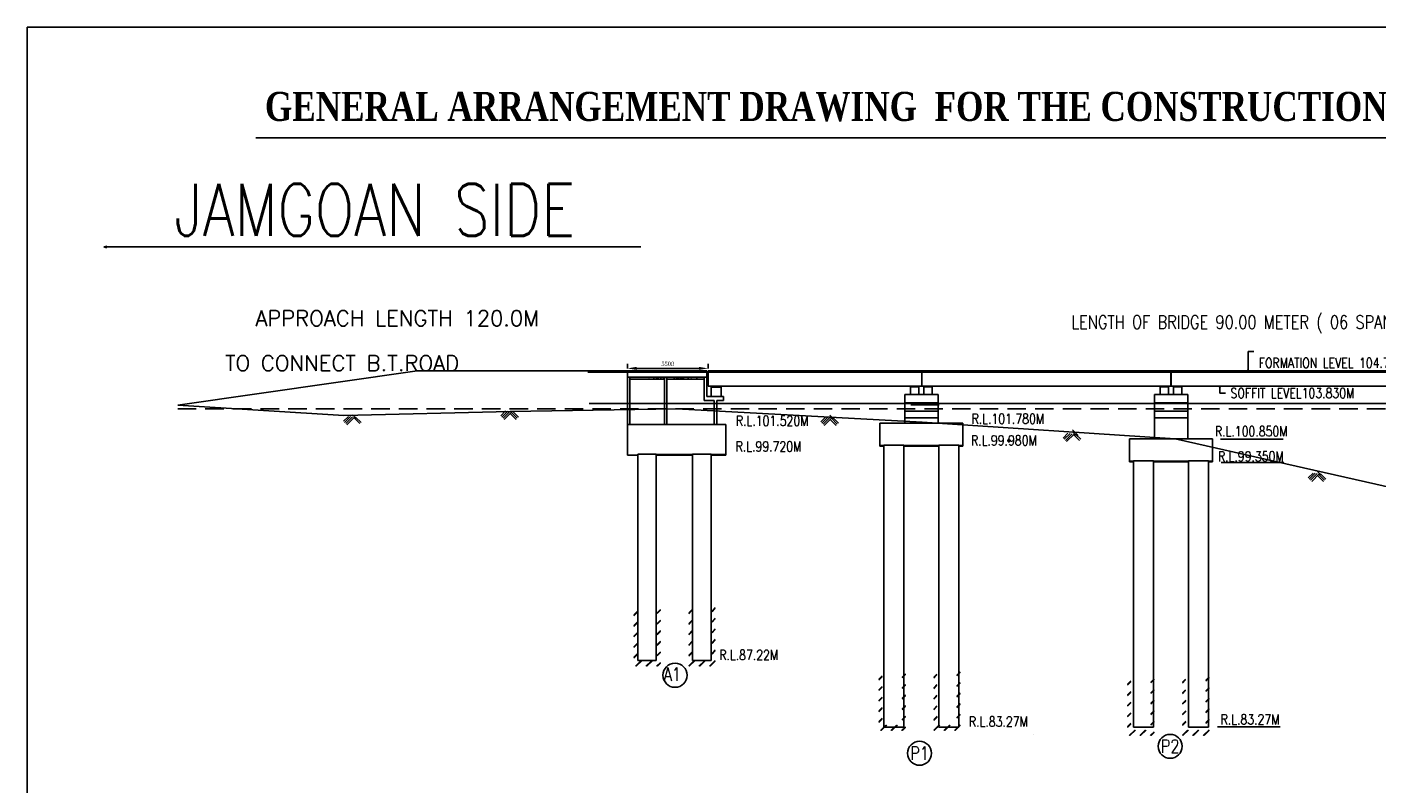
# Model space of a CAD drawing. Header units: metres. Extents: x -1840 to 884, y 14 to 537.
# Tile 7 of 10: x 376 to 562, y 433 to 537. Entities that reach past the tile are written whole.
import ezdxf

# ---------------------------------------------------------------- set-up
doc = ezdxf.new("R2010")
doc.units = ezdxf.units.M
doc.header["$LTSCALE"] = 0.1
doc.header["$PDMODE"] = 34
doc.header["$PDSIZE"] = 0.25
doc.linetypes.add('DASHEDX2', pattern=[38.1, 25.4, -12.7])
doc.styles.add('ROMANS', font='romans.shx', dxfattribs={"width": 0.8})
doc.styles.get("Standard").update_dxf_attribs({"font": 'times.ttf', "width": 0.8, "height": 0.6})
doc.styles.add('tEXT', font='romans.shx')
doc.dimstyles.new('1-100', dxfattribs={"dimscale": 0.8, "dimtxt": 0.2, "dimasz": 0.15, "dimexe": 0.05, "dimexo": 0.2, "dimgap": 0.1, "dimtad": 1, "dimdec": 0, "dimlfac": 1000, "dimzin": 1, "dimdsep": 46, "dimtxsty": 'ROMANS', "dimblk": 'OBLIQUE', "dimcen": 0.2, "dimadec": 0, "dimazin": 0, "dimtfac": 1, "dimtdec": 0, "dimtmove": 0, "dimatfit": 3, "dimldrblk": 'OPEN30', "dimfxl": 1, "dimarcsym": 0})
doc.dimstyles.new('METER', dxfattribs={"dimscale": 0.5, "dimtxt": 2.5, "dimasz": 2.5, "dimexe": 1.25, "dimexo": 0.625, "dimtad": 1, "dimrnd": 0.5, "dimdsep": 46, "dimtxsty": 'Standard', "dimcen": 2.5, "dimaunit": 1, "dimadec": 1, "dimazin": 1, "dimtfac": 1, "dimtmove": 0, "dimatfit": 3, "dimfxl": 1, "dimarcsym": 0})

# ---------------------------------------------------------------- blocks, each defined once
blk = doc.blocks.new('_Oblique')
at = {"color": 0, "linetype": 'ByBlock', "lineweight": -2}
blk.add_line((-0.5, -0.5), (0.5, 0.5), dxfattribs=at)
blk = doc.blocks.new('_Open30')
at = {"color": 0, "linetype": 'ByBlock', "lineweight": -2}
for p, q in [((-1, 0.27), (0, 0)), ((0, 0), (-1, -0.27)), ((0, 0), (-1, 0))]:
    blk.add_line(p, q, dxfattribs=at)
blk = doc.blocks.new('*D216')
at = {"color": 0, "linetype": 'ByBlock', "lineweight": -2, "transparency": 16777216}
for p, q in [((459.1, 489.84), (459.1, 490.48)), ((460.35, 489.86), (468.95, 489.86)), ((470.2, 489.86), (470.2, 490.48))]:
    blk.add_line(p, q, dxfattribs=at)
at = {"color": 0, "linetype": 'ByBlock', "transparency": 16777216}
for points in [[(460.35, 490.07), (460.35, 489.65), (459.1, 489.86)], [(468.95, 490.07), (468.95, 489.65), (470.2, 489.86)]]:
    blk.add_solid(points, dxfattribs=at)
at = {"layer": 'Defpoints', "color": 0, "linetype": 'ByBlock', "transparency": 16777216}
for p in [(459.1, 489.53), (470.2, 489.86), (470.2, 489.55)]:
    blk.add_point(p, dxfattribs=at)
at = {"color": 0, "linetype": 'ByBlock', "transparency": 16777216, "insert": (464.65, 490.48), "char_height": 0.6, "attachment_point": 5}
blk.add_mtext('55{\\fTimes New Roman Baltic|b0|i0|c186|p18;00}', dxfattribs=at)

msp = doc.modelspace()

# ---------------------------------------------------------------- hatches: boundary and pattern name
at = {"ltscale": 0.2}
h = msp.add_hatch(dxfattribs=at)
h.set_pattern_fill('AR-CONC', color=256, scale=0.005454, style=0)
h.set_pattern_definition([(50, (623.0162, 198.749), (0.9935517, -0.0869245), [0.10389, -1.1427897]), (355, (623.0162, 198.749), (-0.1921982, 1.0419354), [0.083112, -0.9142318]), (100.451, (623.099, 198.7418), (0.801357, 0.9550062), [0.0882928, -0.9712213]), (46.1842, (623.0162, 199.026), (1.478341, -0.2292796), [0.155835, -1.7141846]), (96.6356, (623.1394, 199.007), (1.294694, 1.3493457), [0.132439, -1.456832]), (351.184, (623.0162, 199.026), (1.294696, 1.349343), [0.124668, -1.371348]), (21, (623.15475, 198.9568), (0.8268381, -0.5577093), [0.10389, -1.1427897]), (326, (623.1547, 198.9568), (0.33704, 1.0044768), [0.083112, -0.9142318]), (71.4514, (623.22365, 198.9103), (1.1638758, 0.4467697), [0.0882928, -0.9712213]), (37.5, (623.01623, 198.749), (0.01684383, 0.46112445), [0, -0.9031502, 0, -0.9280838, 0, -0.9176948]), (7.5, (623.01623, 198.749), (0.3644038, 0.546339), [0, -0.5291463, 0, -0.8823722, 0, -0.3497629]), (327.5, (622.70733, 198.749), (0.739449, -0.03124195), [0, -0.3462999, 0, -1.0804557, 0, -1.4336817]), (317.5, (622.5688, 198.749), (0.8078287, 0.1386644), [0, -0.4501899, 0, -0.7175334, 0, -1.0181218])])
h.paths.add_polyline_path([(462.7337, 488.6621), (462.7457, 488.3591), (468.7639, 488.3591), (468.7639, 488.6621)])
h.paths.add_polyline_path([(461.9583, 488.6621), (461.9583, 488.3591), (462.4084, 488.3591), (462.3936, 488.6621)])
for color, points in [(0, [(470.7394, 487.2592), (471.8847, 487.2592), (471.8847, 487.3683), (470.7394, 487.3683)]), (256, [(498.2014, 487.3152), (499.1632, 487.3152), (499.1632, 487.4068), (498.2014, 487.4068)]), (256, [(500.9952, 487.3152), (500.0334, 487.3152), (500.0334, 487.4068), (500.9952, 487.4068)]), (256, [(532.5905, 487.3152), (533.5523, 487.3152), (533.5523, 487.4068), (532.5905, 487.4068)]), (256, [(535.3844, 487.3152), (534.4225, 487.3152), (534.4225, 487.4068), (535.3844, 487.4068)])]:
    msp.add_hatch(color=color).paths.add_polyline_path(points)
h = msp.add_hatch()
h.set_pattern_fill('JIS_RC_18', color=1, scale=0.057251, style=0)
h.set_pattern_definition([(45, (375.2824, 254.6133), (-0.728691, 0.728691), []), (45, (375.3396, 254.6133), (-0.728691, 0.728691), []), (45, (375.3969, 254.6133), (-0.728691, 0.728691), [])])
h.paths.add_polyline_path([(463.6496, 456.8114), (463.1916, 456.8114), (463.1916, 449.5963), (460.4435, 449.5963), (460.4435, 456.8114), (459.9855, 456.8114), (459.9855, 448.8311), (463.6496, 448.8311)])
h.paths.add_polyline_path([(467.9774, 456.8114), (467.5427, 456.8114), (467.5427, 448.8311), (471.2068, 448.8311), (471.2068, 457.8081), (470.7487, 457.8081), (470.7487, 449.5963), (468.0007, 449.5963)])
h = msp.add_hatch()
h.set_pattern_fill('JIS_RC_18', color=1, scale=0.057251, style=0)
h.set_pattern_definition([(45, (409.0299, 245.7581), (-0.728691, 0.728691), []), (45, (409.0872, 245.7581), (-0.728691, 0.728691), []), (45, (409.1444, 245.7581), (-0.728691, 0.728691), [])])
h.paths.add_polyline_path([(497.3971, 447.9561), (496.9391, 447.9561), (496.9391, 440.741), (494.1911, 440.741), (494.1911, 447.9561), (493.7331, 447.9561), (493.7331, 439.9759), (497.3971, 439.9759)])
h.paths.add_polyline_path([(501.725, 447.9561), (501.2902, 447.9561), (501.2902, 439.9759), (504.9543, 439.9759), (504.9543, 448.9529), (504.4963, 448.9529), (504.4963, 440.741), (501.7482, 440.741)])
h = msp.add_hatch()
h.set_pattern_fill('JIS_RC_18', color=1, scale=0.057251, style=0)
h.set_pattern_definition([(45, (443.2961, 245.064), (-0.728691, 0.728691), []), (45, (443.3534, 245.064), (-0.728691, 0.728691), []), (45, (443.4106, 245.064), (-0.728691, 0.728691), [])])
h.paths.add_polyline_path([(531.6633, 447.2621), (531.2053, 447.2621), (531.2053, 440.047), (528.4573, 440.047), (528.4573, 447.2621), (527.9992, 447.2621), (527.9992, 439.2818), (531.6633, 439.2818)])
h.paths.add_polyline_path([(535.9912, 447.2621), (535.5564, 447.2621), (535.5564, 439.2818), (539.2205, 439.2818), (539.2205, 448.2588), (538.7625, 448.2588), (538.7625, 440.047), (536.0144, 440.047)])

# ---------------------------------------------------------------- linework, layer by layer
at = {"linetype": 'Continuous'}
for p, q in [((873.1742, 536.8792), (376.3865, 536.8792)), ((407.9075, 521.623), (735.6172, 521.623)), ((408.2117, 506.5962), (460.9518, 506.5962)), ((442.0199, 489.5068), (430.1338, 489.5068)), ((447.6206, 489.5068), (442.0199, 489.5068)), ((448.6915, 489.5286), (447.6206, 489.5068)), ((465.2998, 489.3569), (465.2998, 489.3569)), ((465.844, 489.3569), (470.0325, 489.3569)), ((470.2024, 489.3569), (499.6506, 489.3569)), ((499.6506, 489.3569), (533.9557, 489.3569)), ((534.0015, 489.3569), (568.3065, 489.3569))]:
    msp.add_line(p, q, dxfattribs=at)
at = {"color": 0, "linetype": 'ByBlock'}
for p, q in [((376.3865, 536.8792), (376.3865, 164.1948)), ((397.1424, 484.817), (430.1338, 489.5068)), ((459.1002, 482.1444), (459.1002, 489.5286)), ((465.254, 489.5286), (465.2998, 489.5286)), ((465.254, 489.3569), (465.2998, 489.3569)), ((470.0325, 489.5286), (470.0325, 486.0047)), ((470.2024, 487.4103), (470.2024, 489.5286)), ((459.4448, 482.1444), (459.4448, 488.6621)), ((464.2189, 488.6621), (464.2189, 482.1444)), ((464.509, 482.1444), (464.509, 488.6621)), ((468.7639, 488.6621), (470.0325, 488.6621)), ((468.7639, 488.3591), (469.6481, 488.3591)), ((469.6481, 488.6621), (469.6481, 485.4207)), ((469.6481, 485.4207), (471.0287, 485.4207)), ((470.0325, 486.0047), (472.3132, 486.0043)), ((471.0287, 485.4207), (471.0287, 482.1444)), ((471.4231, 482.1444), (471.4231, 485.4207)), ((471.4231, 485.4207), (472.3132, 485.4207)), ((472.3132, 486.0043), (472.3132, 485.4207)), ((778.6421, 485.0205), (453.8213, 485.0205)), ((459.1002, 482.1444), (459.1002, 477.9046)), ((459.1002, 482.1444), (472.649, 482.1444)), ((472.649, 482.1444), (472.649, 477.9046)), ((493.8643, 482.3044), (505.3146, 482.3044)), ((528.2534, 480.1451), (539.7037, 480.1451)), ((460.5269, 478.0488), (463.0572, 478.0488)), ((468.0841, 477.9845), (463.0572, 477.9845)), ((468.0841, 478.0488), (470.6143, 478.0488)), ((472.649, 477.9845), (470.6143, 477.9845)), ((493.8643, 479.2354), (494.4368, 479.2354)), ((493.8643, 479.1419), (494.4368, 479.1419)), ((494.4368, 479.3064), (497.1849, 479.3064)), ((497.1849, 479.2354), (501.994, 479.2354)), ((497.1849, 479.1419), (501.994, 479.1419)), ((501.994, 479.3064), (504.7421, 479.3064)), ((504.7421, 479.2354), (505.3146, 479.2354)), ((504.7421, 479.2354), (505.3146, 479.2354)), ((504.7421, 479.1419), (505.3146, 479.1419)), ((460.5269, 477.9046), (459.1002, 477.9046)), ((468.0841, 477.9046), (463.0572, 477.9046)), ((472.649, 477.9046), (470.6143, 477.9046)), ((528.2534, 477.0762), (528.8259, 477.0762)), ((528.2534, 476.9826), (528.8259, 476.9826)), ((528.8259, 477.1472), (531.574, 477.1472)), ((531.574, 477.0762), (536.3831, 477.0762)), ((531.574, 476.9826), (536.3831, 476.9826)), ((536.3831, 477.1472), (539.1312, 477.1472)), ((539.1312, 477.0762), (539.7037, 477.0762)), ((539.1312, 477.0762), (539.7037, 477.0762)), ((539.1312, 476.9826), (539.7037, 476.9826)), ((463.0572, 449.6225), (460.5269, 449.6225)), ((470.6143, 449.6225), (468.0841, 449.6225)), ((497.1849, 440.4388), (494.4368, 440.4388)), ((504.7421, 440.4388), (501.994, 440.4388)), ((531.574, 440.4388), (528.8259, 440.4388)), ((539.1312, 440.4388), (536.3831, 440.4388))]:
    msp.add_line(p, q, dxfattribs=at)
for p, q in [((448.6915, 489.5286), (448.6915, 489.5286)), ((465.8898, 489.5286), (470.0325, 489.5286)), ((470.2024, 489.5286), (483.0423, 489.5286)), ((499.6506, 488.4429), (499.6506, 489.5286)), ((500.2407, 489.5286), (517.3932, 489.5286)), ((533.9557, 487.4103), (533.9557, 489.5285)), ((534.0015, 488.4429), (534.0015, 489.5285)), ((468.7639, 488.6621), (459.1002, 488.6621)), ((499.6506, 487.4103), (499.6506, 488.4429)), ((534.0015, 487.4103), (534.0015, 488.4429)), ((497.3083, 486.2618), (501.8884, 486.2618)), ((497.3083, 482.3044), (497.3083, 486.2618)), ((501.8884, 482.3044), (501.8884, 486.2618)), ((531.6974, 486.2618), (536.2775, 486.2618)), ((531.6974, 480.1451), (531.6974, 486.2618)), ((536.2775, 480.1451), (536.2775, 486.2618)), ((441.648, 483.3228), (442.3234, 483.9981)), ((441.81, 483.1609), (442.6092, 483.9602)), ((441.9719, 482.999), (442.8964, 483.9235)), ((442.1338, 482.837), (443.1848, 483.888)), ((443.7531, 482.837), (442.9435, 483.6467)), ((443.9151, 482.999), (443.1054, 483.8086)), ((444.077, 483.1609), (443.3722, 483.8657)), ((497.3083, 485.1168), (501.8884, 485.1168)), ((501.8884, 483.9718), (497.3083, 483.9718)), ((502.0323, 484.8561), (498.1576, 484.8561)), ((531.6974, 485.1168), (536.2775, 485.1168)), ((536.2775, 483.9718), (531.6974, 483.9718)), ((419.9776, 482.5761), (420.653, 483.2515)), ((420.1396, 482.4142), (420.9389, 483.2135)), ((420.3015, 482.2523), (421.226, 483.1768)), ((420.4634, 482.0904), (421.5144, 483.1413)), ((421.7416, 482.9866), (421.2407, 483.4875)), ((422.2447, 482.2523), (421.435, 483.0619)), ((422.4066, 482.4142), (421.7018, 483.119)), ((485.7333, 482.5007), (486.4086, 483.176)), ((485.8953, 482.3387), (486.6945, 483.138)), ((486.0572, 482.1768), (486.9817, 483.1013)), ((486.2191, 482.0149), (487.2701, 483.0658)), ((487.4973, 482.9111), (486.9964, 483.412)), ((487.8384, 482.0149), (487.0288, 482.8245)), ((488.0004, 482.1768), (487.1907, 482.9865)), ((488.1623, 482.3387), (487.4575, 483.0435)), ((493.8643, 482.3044), (493.8643, 479.1419)), ((501.8884, 483.0557), (497.3083, 483.0557)), ((505.3146, 479.1419), (505.3146, 482.3044)), ((536.2775, 483.0557), (531.6974, 483.0557)), ((519.1046, 480.2552), (519.78, 480.9305)), ((519.2666, 480.0933), (520.0659, 480.8926)), ((519.4285, 479.9314), (520.353, 480.8559)), ((519.5904, 479.7694), (520.6414, 480.8204)), ((520.8687, 480.6656), (520.3677, 481.1666)), ((521.2098, 480.6023), (520.4001, 481.412)), ((521.3717, 479.9314), (520.562, 480.741)), ((521.5336, 480.0933), (520.8288, 480.7981)), ((528.2534, 480.1451), (528.2534, 476.9826)), ((539.7037, 476.9826), (539.7037, 480.1451)), ((540.7983, 480.1224), (549.44, 480.1224)), ((460.5269, 478.0488), (460.5269, 449.6225)), ((463.0572, 478.0488), (463.0572, 449.6225)), ((468.0841, 478.0488), (468.0841, 449.6225)), ((470.6143, 478.0488), (470.6143, 449.6225)), ((494.4368, 479.3064), (494.4368, 440.4388)), ((497.1849, 479.3064), (497.1849, 440.4388)), ((501.994, 440.4388), (501.994, 479.3064)), ((504.7421, 479.3064), (504.7421, 440.4388)), ((528.8259, 477.1472), (528.8259, 440.4388)), ((531.574, 477.1472), (531.574, 440.4388)), ((536.3831, 440.4388), (536.3831, 477.1472)), ((539.1312, 477.1472), (539.1312, 440.4388)), ((540.8718, 476.878), (549.5136, 476.878)), ((552.8698, 474.7762), (553.5452, 475.4515)), ((553.0318, 474.6142), (553.831, 475.4135)), ((553.0318, 474.6142), (553.831, 475.4135)), ((553.1937, 474.4523), (554.1182, 475.3768)), ((553.1937, 474.4523), (554.1182, 475.3768)), ((553.3556, 474.2904), (554.4066, 475.3414)), ((553.3556, 474.2904), (554.4066, 475.3414)), ((554.6338, 475.1866), (554.1329, 475.6875)), ((554.6338, 475.1866), (554.1329, 475.6875)), ((554.9749, 474.2904), (554.1653, 475.1)), ((554.9749, 474.2904), (554.1653, 475.1)), ((555.1369, 474.4523), (554.3272, 475.262)), ((555.1369, 474.4523), (554.3272, 475.262)), ((555.2988, 474.6142), (554.594, 475.319)), ((555.2988, 474.6142), (554.594, 475.319)), ((540.3636, 440.4801), (549.0054, 440.4801))]:
    msp.add_line(p, q)
at = {"color": 0, "linetype": 'Continuous'}
for p, q in [((470.2024, 487.4103), (533.9557, 487.4103)), ((499.5961, 487.4103), (499.6048, 487.4103)), ((534.0015, 487.4103), (568.3065, 487.4103))]:
    msp.add_line(p, q, dxfattribs=at)
at = {"color": 0, "linetype": 'DASHEDX2'}
for p, q in [((397.1424, 484.2717), (709.043, 484.2717)), ((514.9807, 439.3712), (514.9807, 439.3712))]:
    msp.add_line(p, q, dxfattribs=at)
at = {"color": 32, "linetype": 'ByBlock', "true_color": 0xcd6928}
msp.add_line((397.1424, 484.2717), (397.1424, 484.2717), dxfattribs=at)
at = {"color": 0, "ltscale": 0.2}
msp.add_line((502.0323, 482.4545), (502.0426, 482.4545), dxfattribs=at)
for points in [[(465.254, 489.5286), (448.6915, 489.5286)], [(453.632, 489.3569), (465.254, 489.3569)], [(465.844, 489.5286), (465.2998, 489.5286)], [(465.2998, 489.3569), (465.844, 489.3569)], [(499.6506, 489.5286), (483.0423, 489.5286)], [(483.0423, 489.3569), (497.9618, 489.3569)], [(500.1949, 489.5286), (499.6506, 489.5286)], [(499.6506, 489.3569), (500.1949, 489.3569)]]:
    msp.add_lwpolyline(points)
at = {"linetype": 'Continuous'}
for points in [[(465.8898, 489.5286), (465.844, 489.5286)], [(500.2407, 489.5286), (500.1949, 489.5286)], [(533.9557, 489.5285), (517.3932, 489.5286)], [(568.3065, 489.5283), (534.0015, 489.5285)]]:
    msp.add_lwpolyline(points, dxfattribs=at)
at = {"ltscale": 0.05}
for points in [[(468.7639, 489.3438), (468.7639, 489.3569)], [(459.4448, 488.3591), (464.2189, 488.3591)], [(464.509, 488.3591), (468.7639, 488.3591)]]:
    msp.add_lwpolyline(points, dxfattribs=at)
msp.add_lwpolyline([(468.7639, 489.3438), (468.7639, 489.3438)], close=True, dxfattribs=at)
at = {"color": 0}
msp.add_lwpolyline([(470.6304, 486.0047), (471.9938, 486.0047), (471.9938, 487.259), (470.6304, 487.259)], close=True, dxfattribs=at)
for points in [[(498.1098, 486.2618), (499.2548, 486.2618), (499.2548, 487.3152), (498.1098, 487.3152)], [(501.0868, 486.2618), (499.9418, 486.2618), (499.9418, 487.3152), (501.0868, 487.3152)], [(532.4989, 486.2618), (533.6439, 486.2618), (533.6439, 487.3152), (532.4989, 487.3152)], [(532.5905, 487.3152), (533.5523, 487.3152), (533.5523, 487.4068), (532.5905, 487.4068)], [(535.476, 486.2618), (534.3309, 486.2618), (534.3309, 487.3152), (535.476, 487.3152)], [(535.3844, 487.3152), (534.4225, 487.3152), (534.4225, 487.4068), (535.3844, 487.4068)]]:
    msp.add_lwpolyline(points, close=True)
at = {"color": 0, "linetype": 'ByBlock'}
for points in [[(397.1424, 484.817), (420.0429, 483.3729), (442.9435, 483.9448), (465.844, 484.2717)], [(465.844, 484.2717), (499.6949, 482.4545), (534.5457, 480.1797), (568.8965, 472.4096), (591.4803, 466.7814), (603.2473, 467.9633), (638.6129, 474.8883), (671.949, 479.3256)]]:
    msp.add_lwpolyline(points, dxfattribs=at)
at = {"color": 0, "ltscale": 0.05}
for points in [[(499.6949, 482.4545), (499.4991, 482.4545)], [(502.0426, 482.4545), (502.0323, 482.4545)]]:
    msp.add_lwpolyline(points, dxfattribs=at)
at = {"linetype": 'Continuous'}
msp.add_circle((465.656, 447.6009), 1.6654, dxfattribs=at)
for centre in [(533.8582, 437.8095), (499.3379, 436.8526)]:
    msp.add_circle(centre, 1.6484)
at = {"color": 1}
msp.add_point((511.6451, 479.9104), dxfattribs=at)

# ---------------------------------------------------------------- texts
at = {"lineweight": -3, "insert": (409.1608, 527.9486), "char_height": 4.0061049, "width": 474.858934, "attachment_point": 1}
msp.add_mtext('{\\fTimes New Roman|b1|i0|c0|p18;GENERAL ARRANGEMENT DRAWING  FOR THE CONSTRUCTION OF H.L. BRIDGE ACROSS KURU NALLA  ON JAMGOAN- KOYLANGA  ROAD}', dxfattribs=at)
at = {"style": 'ROMANS'}
for s, insert, char_height, width, attachment_point in [('JAMGOAN SIDE', (396.6529, 511.6912), 7.162267, 107.29022, 4), ('R.L.101.520M', (484.0262, 481.9534), 1.374033, 23.05164, 9), ('R.L.101.780M', (516.4946, 482.2379), 1.374, 23.05164, 9), ('R.L.100.850M', (550.0254, 480.5077), 1.374033, 23.05164, 9), ('R.L.99.720M', (483.0477, 478.4181), 1.374033, 23.05164, 9), ('R.L.99.980M', (515.4806, 479.2499), 1.374033, 23.05164, 9), ('R.L.99.350M', (549.4961, 477.0477), 1.374033, 23.05164, 9), ('R.L.87.22M', (479.8627, 449.7043), 1.37403, 23.05164, 9), ('A1', (465.2752, 447.7356), 1.83204, 1.68132, 5), ('R.L.83.27M', (548.9149, 440.83), 1.37403, 23.05164, 9), ('R.L.83.27M', (514.2487, 440.5235), 1.37403, 23.05164, 9), ('P2', (533.8582, 437.8095), 1.83204, 1.68132, 5), ('P1', (499.3379, 436.8526), 1.83204, 1.68132, 5)]:
    msp.add_mtext(s, dxfattribs=dict(at, insert=insert, char_height=char_height, width=width, attachment_point=attachment_point))
at = {"linetype": 'Continuous', "attachment_point": 1, "style": 'tEXT'}
for s, insert, char_height in [('APPROACH LENGTH 120.0M ', (407.8465, 497.8317), 2.136621), (' \\P {\\H1.91912x;TO CONNECT B.T.ROAD}', (402.9023, 493.5103), 1.113336)]:
    msp.add_mtext(s, dxfattribs=dict(at, insert=insert, char_height=char_height))
at = {"style": 'ROMANS'}
for s, insert, char_height, attachment_point in [('LENGTH OF BRIDGE 90.00 METER ( 06 SPAN SOLID R.C.C. SLAB 15.00 METER EACH)', (562.3411, 495.9376), 1.832044, 5), ('FORMATION LEVEL 104.795M', (546.074, 490.6126), 1.374033, 4), ('SOFFIT LEVEL103.830M', (542.1742, 486.4548), 1.374033, 4)]:
    msp.add_mtext(s, dxfattribs=dict(at, insert=insert, char_height=char_height, attachment_point=attachment_point))

# ---------------------------------------------------------------- dimensions: what is measured, and where the dimension line sits
at = {"color": 0, "linetype": 'ByBlock'}
dim = msp.add_linear_dim(base=(470.2024, 489.8597), p1=(459.1002, 489.5286), p2=(470.2024, 489.5483), text='55{\\fTimes New Roman Baltic|b0|i0|c186|p18;00}', dimstyle='METER', override={"dimfxl": 0.25, "dimfxlon": 1}, dxfattribs=at)
dim.commit()
dim.dimension.update_dxf_attribs({"geometry": '*D216', "text_midpoint": (464.6513, 490.4774)})

# ---------------------------------------------------------------- leaders
for points, override in [([(386.9863, 506.5962), (408.2117, 506.5962)], {"dimasz": 0.5}), ([(544.5854, 489.5641), (544.5854, 492.2032), (545.3847, 492.2032)], {"dimasz": 0.2}), ([(540.6855, 487.3777), (540.6855, 486.4404), (541.4849, 486.4404)], {"dimasz": 0.2})]:
    msp.add_leader(points, dimstyle='1-100', override=override)

doc.saveas('drawing.dxf')
